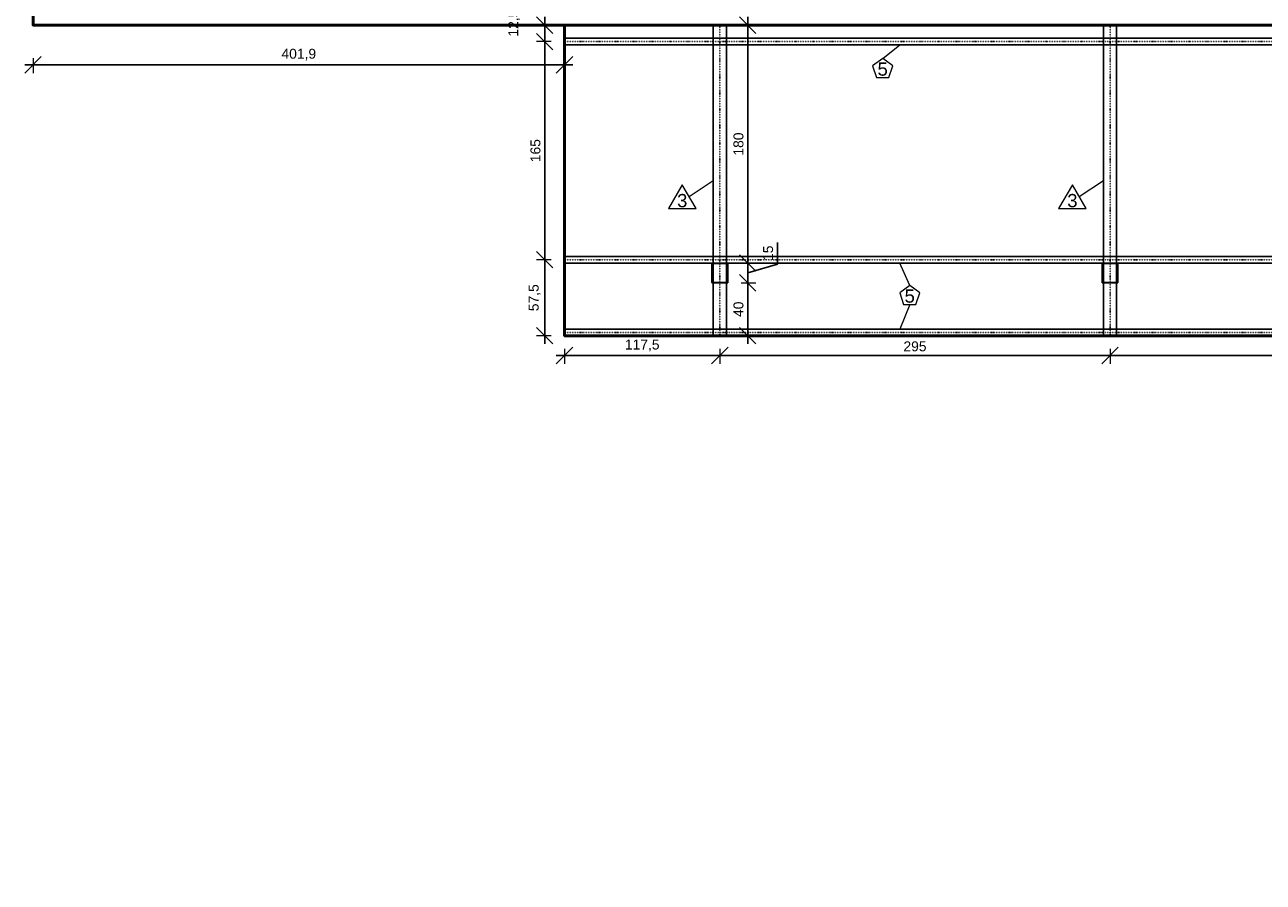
# Model space of a CAD drawing. Header units: millimetres. Extents: x 10906 to 25863, y 1966 to 4861.
# Tile 146 of 163: x 15415 to 16352, y 3243 to 3892. Entities that reach past the tile are written whole.
import ezdxf
from ezdxf.enums import TextEntityAlignment as Align

# ---------------------------------------------------------------- set-up
doc = ezdxf.new("R2010")
doc.units = ezdxf.units.MM
doc.linetypes.add('DOT2', pattern=[3.175, 0, -3.175])
doc.layers.add('AUX', color=7, linetype='Continuous', lineweight=50)
doc.layers.add('COTAS', color=4, linetype='Continuous', lineweight=20)
for name, color, linetype in [('PILARES', 3, 'Continuous'), ('TERÇA', 5, 'Continuous'), ('TERÇA EIXO', 5, 'DOT2'), ('TEXTO', 7, 'Continuous'), ('TRELIÇA', 1, 'Continuous'), ('TRELIÇA EIXO', 89, 'DOT2')]:
    doc.layers.add(name, color=color, linetype=linetype)
doc.styles.add('2', font='arial.ttf', dxfattribs={"height": 2})
doc.styles.add('Annotative', font='arial.ttf')
doc.dimstyles.new('MURILO', dxfattribs={"dimscale": 0, "dimtxt": 1.5, "dimasz": 2.5, "dimexe": 1.25, "dimexo": 0, "dimtad": 1, "dimtxsty": 'Annotative', "dimblk": 'OBLIQUE', "dimcen": 2.5, "dimdle": 1.25, "dimclrd": 256, "dimclre": 256, "dimclrt": 7, "dimadec": 0, "dimazin": 0, "dimtfac": 1, "dimtmove": 0, "dimatfit": 3, "dimldrblk": 'OBLIQUE', "dimfxl": 1, "dimfxlon": 1, "dimtfillclr": 5, "dimlwe": -1, "dimarcsym": 0})

# ---------------------------------------------------------------- blocks, each defined once
blk = doc.blocks.new('_Oblique')
at = {"color": 0, "linetype": 'ByBlock', "lineweight": -2}
blk.add_line((-0.5, -0.5), (0.5, 0.5), dxfattribs=at)
blk = doc.blocks.new('*D960')
at = {"layer": 'COTAS', "transparency": 16777216}
for p, q in [((15823.31, 3646.31), (15823.31, 3635.06)), ((15940.81, 3646.31), (15940.81, 3635.06))]:
    blk.add_line(p, q, dxfattribs=at)
at = {"layer": 'COTAS', "lineweight": -2, "transparency": 16777216}
blk.add_line((15817.06, 3641.31), (15947.06, 3641.31), dxfattribs=at)
at = {"layer": 'Defpoints', "color": 0, "transparency": 16777216}
for p in [(15823.31, 3656.31), (15940.81, 3656.31), (15940.81, 3641.31)]:
    blk.add_point(p, dxfattribs=at)
at = {"layer": 'COTAS', "lineweight": -2, "transparency": 16777216, "xscale": 12.5, "yscale": 12.5, "zscale": 12.5, "rotation": 180}
blk.add_blockref('_Oblique', (15823.31, 3641.31), dxfattribs=at)
at = {"layer": 'COTAS', "lineweight": -2, "transparency": 16777216, "xscale": 12.5, "yscale": 12.5, "zscale": 12.5}
blk.add_blockref('_Oblique', (15940.81, 3641.31), dxfattribs=at)
at = {"layer": 'COTAS', "color": 7, "transparency": 16777216, "insert": (15882.06, 3648.94), "char_height": 7.5, "attachment_point": 5, "style": 'Annotative'}
blk.add_mtext('117,5', dxfattribs=at)
blk = doc.blocks.new('*D961')
at = {"layer": 'COTAS', "transparency": 16777216}
for p, q in [((15940.81, 3646.31), (15940.81, 3635.06)), ((16235.81, 3646.31), (16235.81, 3635.06))]:
    blk.add_line(p, q, dxfattribs=at)
at = {"layer": 'COTAS', "lineweight": -2, "transparency": 16777216}
blk.add_line((15934.56, 3641.31), (16242.06, 3641.31), dxfattribs=at)
at = {"layer": 'Defpoints', "color": 0, "transparency": 16777216}
for p in [(15940.81, 3656.31), (16235.81, 3656.31), (16235.81, 3641.31)]:
    blk.add_point(p, dxfattribs=at)
at = {"layer": 'COTAS', "lineweight": -2, "transparency": 16777216, "xscale": 12.5, "yscale": 12.5, "zscale": 12.5, "rotation": 180}
blk.add_blockref('_Oblique', (15940.81, 3641.31), dxfattribs=at)
at = {"layer": 'COTAS', "lineweight": -2, "transparency": 16777216, "xscale": 12.5, "yscale": 12.5, "zscale": 12.5}
blk.add_blockref('_Oblique', (16235.81, 3641.31), dxfattribs=at)
at = {"layer": 'COTAS', "color": 7, "transparency": 16777216, "insert": (16088.31, 3648.26), "char_height": 7.5, "attachment_point": 5, "style": 'Annotative'}
blk.add_mtext('295', dxfattribs=at)
blk = doc.blocks.new('*D962')
at = {"layer": 'COTAS', "transparency": 16777216}
for p, q in [((16235.81, 3646.31), (16235.81, 3635.06)), ((16530.81, 3646.31), (16530.81, 3635.06))]:
    blk.add_line(p, q, dxfattribs=at)
at = {"layer": 'COTAS', "lineweight": -2, "transparency": 16777216}
blk.add_line((16229.56, 3641.31), (16537.06, 3641.31), dxfattribs=at)
at = {"layer": 'Defpoints', "color": 0, "transparency": 16777216}
for p in [(16235.81, 3656.31), (16530.81, 3656.31), (16530.81, 3641.31)]:
    blk.add_point(p, dxfattribs=at)
at = {"layer": 'COTAS', "lineweight": -2, "transparency": 16777216, "xscale": 12.5, "yscale": 12.5, "zscale": 12.5, "rotation": 180}
blk.add_blockref('_Oblique', (16235.81, 3641.31), dxfattribs=at)
at = {"layer": 'COTAS', "lineweight": -2, "transparency": 16777216, "xscale": 12.5, "yscale": 12.5, "zscale": 12.5}
blk.add_blockref('_Oblique', (16530.81, 3641.31), dxfattribs=at)
at = {"layer": 'COTAS', "color": 7, "transparency": 16777216, "insert": (16383.31, 3648.26), "char_height": 7.5, "attachment_point": 5, "style": 'Annotative'}
blk.add_mtext('295', dxfattribs=at)
blk = doc.blocks.new('*D973')
at = {"layer": 'COTAS', "lineweight": -2, "transparency": 16777216}
blk.add_line((15808.31, 3650.06), (15808.31, 3720.06), dxfattribs=at)
at = {"layer": 'COTAS', "transparency": 16777216}
for p, q in [((15813.31, 3713.81), (15802.06, 3713.81)), ((15813.31, 3656.31), (15802.06, 3656.31))]:
    blk.add_line(p, q, dxfattribs=at)
at = {"layer": 'Defpoints', "color": 0, "transparency": 16777216}
for p in [(15808.31, 3713.81), (15823.31, 3713.81), (15823.31, 3656.31)]:
    blk.add_point(p, dxfattribs=at)
at = {"layer": 'COTAS', "lineweight": -2, "transparency": 16777216, "xscale": 12.5, "yscale": 12.5, "zscale": 12.5}
for p, rotation in [((15808.31, 3713.81), 90), ((15808.31, 3656.31), 270)]:
    blk.add_blockref('_Oblique', p, dxfattribs=dict(at, rotation=rotation))
at = {"layer": 'COTAS', "color": 7, "transparency": 16777216, "insert": (15800.69, 3685.06), "char_height": 7.5, "attachment_point": 5, "rotation": 90, "style": 'Annotative'}
blk.add_mtext('57,5', dxfattribs=at)
blk = doc.blocks.new('*D974')
at = {"layer": 'COTAS', "transparency": 16777216}
for p, q in [((15813.31, 3878.81), (15802.06, 3878.81)), ((15813.31, 3713.81), (15802.06, 3713.81))]:
    blk.add_line(p, q, dxfattribs=at)
at = {"layer": 'COTAS', "lineweight": -2, "transparency": 16777216}
blk.add_line((15808.31, 3707.56), (15808.31, 3885.06), dxfattribs=at)
at = {"layer": 'Defpoints', "color": 0, "transparency": 16777216}
for p in [(15808.31, 3878.81), (15823.31, 3878.81), (15823.31, 3713.81)]:
    blk.add_point(p, dxfattribs=at)
at = {"layer": 'COTAS', "lineweight": -2, "transparency": 16777216, "xscale": 12.5, "yscale": 12.5, "zscale": 12.5}
for p, rotation in [((15808.31, 3878.81), 90), ((15808.31, 3713.81), 270)]:
    blk.add_blockref('_Oblique', p, dxfattribs=dict(at, rotation=rotation))
at = {"layer": 'COTAS', "color": 7, "transparency": 16777216, "insert": (15801.36, 3796.31), "char_height": 7.5, "attachment_point": 5, "rotation": 90, "style": 'Annotative'}
blk.add_mtext('165', dxfattribs=at)
blk = doc.blocks.new('*D975')
at = {"layer": 'COTAS', "lineweight": -2, "transparency": 16777216}
blk.add_line((15808.31, 3872.56), (15808.31, 3897.56), dxfattribs=at)
at = {"layer": 'COTAS', "transparency": 16777216}
for p, q in [((15813.31, 3891.31), (15802.06, 3891.31)), ((15813.31, 3878.81), (15802.06, 3878.81))]:
    blk.add_line(p, q, dxfattribs=at)
at = {"layer": 'Defpoints', "color": 0, "transparency": 16777216}
for p in [(15808.31, 3891.31), (15823.31, 3891.31), (15823.31, 3878.81)]:
    blk.add_point(p, dxfattribs=at)
at = {"layer": 'COTAS', "lineweight": -2, "transparency": 16777216, "xscale": 12.5, "yscale": 12.5, "zscale": 12.5}
for p, rotation in [((15808.31, 3891.31), 90), ((15808.31, 3878.81), 270)]:
    blk.add_blockref('_Oblique', p, dxfattribs=dict(at, rotation=rotation))
at = {"layer": 'COTAS', "color": 7, "transparency": 16777216, "insert": (15785.23, 3892.82), "char_height": 7.5, "attachment_point": 5, "rotation": 90, "style": 'Annotative'}
blk.add_mtext('12,5', dxfattribs=at)
blk = doc.blocks.new('*D976')
at = {"layer": 'COTAS', "lineweight": -2, "transparency": 16777216}
blk.add_line((15961.81, 3650.06), (15961.81, 3702.56), dxfattribs=at)
at = {"layer": 'COTAS', "transparency": 16777216}
for p, q in [((15956.81, 3696.31), (15968.06, 3696.31)), ((15956.81, 3656.31), (15968.06, 3656.31))]:
    blk.add_line(p, q, dxfattribs=at)
at = {"layer": 'Defpoints', "color": 0, "transparency": 16777216}
for p in [(15946.81, 3696.31), (15961.81, 3696.31), (15945.81, 3656.31)]:
    blk.add_point(p, dxfattribs=at)
at = {"layer": 'COTAS', "lineweight": -2, "transparency": 16777216, "xscale": 12.5, "yscale": 12.5, "zscale": 12.5}
for p, rotation in [((15961.81, 3696.31), 90), ((15961.81, 3656.31), 270)]:
    blk.add_blockref('_Oblique', p, dxfattribs=dict(at, rotation=rotation))
at = {"layer": 'COTAS', "color": 7, "transparency": 16777216, "insert": (15954.86, 3676.31), "char_height": 7.5, "attachment_point": 5, "rotation": 90, "style": 'Annotative'}
blk.add_mtext('40', dxfattribs=at)
blk = doc.blocks.new('*D977')
at = {"layer": 'COTAS', "lineweight": -2, "transparency": 16777216}
for p, q in [((15984.24, 3710.54), (15984.24, 3726.88)), ((15961.81, 3690.06), (15961.81, 3717.56)), ((15961.81, 3703.81), (15984.24, 3710.54))]:
    blk.add_line(p, q, dxfattribs=at)
at = {"layer": 'COTAS', "transparency": 16777216}
for p, q in [((15956.81, 3711.31), (15968.06, 3711.31)), ((15956.81, 3696.31), (15968.06, 3696.31))]:
    blk.add_line(p, q, dxfattribs=at)
at = {"layer": 'Defpoints', "color": 0, "transparency": 16777216}
for p in [(15946.81, 3711.31), (15961.81, 3711.31), (15946.81, 3696.31)]:
    blk.add_point(p, dxfattribs=at)
at = {"layer": 'COTAS', "lineweight": -2, "transparency": 16777216, "xscale": 12.5, "yscale": 12.5, "zscale": 12.5}
for p, rotation in [((15961.81, 3711.31), 90), ((15961.81, 3696.31), 270)]:
    blk.add_blockref('_Oblique', p, dxfattribs=dict(at, rotation=rotation))
at = {"layer": 'COTAS', "color": 7, "transparency": 16777216, "insert": (15977.28, 3718.71), "char_height": 7.5, "attachment_point": 5, "rotation": 90, "style": 'Annotative'}
blk.add_mtext('15', dxfattribs=at)
blk = doc.blocks.new('*D978')
at = {"layer": 'COTAS', "lineweight": -2, "transparency": 16777216}
blk.add_line((15961.81, 3705.06), (15961.81, 3897.56), dxfattribs=at)
at = {"layer": 'COTAS', "transparency": 16777216}
for p, q in [((15956.81, 3891.31), (15968.06, 3891.31)), ((15956.81, 3711.31), (15968.06, 3711.31))]:
    blk.add_line(p, q, dxfattribs=at)
at = {"layer": 'Defpoints', "color": 0, "transparency": 16777216}
for p in [(15945.81, 3891.31), (15961.81, 3891.31), (15946.81, 3711.31)]:
    blk.add_point(p, dxfattribs=at)
at = {"layer": 'COTAS', "lineweight": -2, "transparency": 16777216, "xscale": 12.5, "yscale": 12.5, "zscale": 12.5}
for p, rotation in [((15961.81, 3891.31), 90), ((15961.81, 3711.31), 270)]:
    blk.add_blockref('_Oblique', p, dxfattribs=dict(at, rotation=rotation))
at = {"layer": 'COTAS', "color": 7, "transparency": 16777216, "insert": (15954.86, 3801.31), "char_height": 7.5, "attachment_point": 5, "rotation": 90, "style": 'Annotative'}
blk.add_mtext('180', dxfattribs=at)
blk = doc.blocks.new('*D1000')
at = {"layer": 'COTAS', "lineweight": -2, "transparency": 16777216}
blk.add_line((15829.56, 3861.31), (15415.16, 3861.31), dxfattribs=at)
at = {"layer": 'COTAS', "transparency": 16777216}
for p, q in [((15421.41, 3866.31), (15421.41, 3855.06)), ((15823.31, 3856.31), (15823.31, 3867.56))]:
    blk.add_line(p, q, dxfattribs=at)
at = {"layer": 'Defpoints', "color": 0, "transparency": 16777216}
for p in [(15421.41, 3891.31), (15421.41, 3861.31), (15823.31, 3656.31)]:
    blk.add_point(p, dxfattribs=at)
at = {"layer": 'COTAS', "lineweight": -2, "transparency": 16777216, "xscale": 12.5, "yscale": 12.5, "zscale": 12.5, "rotation": 180}
blk.add_blockref('_Oblique', (15421.41, 3861.31), dxfattribs=at)
at = {"layer": 'COTAS', "lineweight": -2, "transparency": 16777216, "xscale": 12.5, "yscale": 12.5, "zscale": 12.5}
blk.add_blockref('_Oblique', (15823.31, 3861.31), dxfattribs=at)
at = {"layer": 'COTAS', "color": 7, "transparency": 16777216, "insert": (15622.36, 3868.94), "char_height": 7.5, "attachment_point": 5, "style": 'Annotative'}
blk.add_mtext('401,9', dxfattribs=at)

msp = doc.modelspace()

# ---------------------------------------------------------------- linework, layer by layer
at = {"layer": 'AUX'}
for points in [[(19516.40858, 4661.30755), (19531.40858, 4661.30755), (19531.40858, 3891.30755), (15421.40858, 3891.30755), (15421.40858, 4661.30755), (15436.40858, 4661.30755)], [(15823.31112, 3891.30755), (15823.31112, 3656.30755), (16818.31112, 3656.30755), (16818.31112, 3176.30754), (15988.31112, 3176.30754), (15988.31112, 2941.30755)]]:
    msp.add_lwpolyline(points, dxfattribs=at)
at = {"layer": 'COTAS'}
for p, q in [((16063.88299, 3866.02572), (16076.74581, 3876.30755)), ((15917.52781, 3761.53539), (15935.81112, 3773.80755)), ((16212.52781, 3761.53539), (16230.81113, 3773.80755)), ((16084.34309, 3694.30755), (16076.74581, 3711.30755)), ((16084.34309, 3679.83541), (16076.74581, 3661.30755))]:
    msp.add_line(p, q, dxfattribs=at)
for points in [[(16063.88299, 3866.02572), (16056.27454, 3860.49785), (16059.18071, 3851.55358), (16068.58527, 3851.55358), (16071.49144, 3860.49785)], [(15912.33165, 3770.53539), (15901.93935, 3752.53539), (15922.72396, 3752.53539)], [(16207.33166, 3770.53539), (16196.93936, 3752.53539), (16217.72397, 3752.53539)], [(16084.34309, 3694.30755), (16076.73464, 3688.77969), (16079.64081, 3679.83541), (16089.04537, 3679.83541), (16091.95154, 3688.77969)]]:
    msp.add_lwpolyline(points, close=True, dxfattribs=at)
at = {"layer": 'PILARES'}
for points in [[(15946.51112, 3711.30755), (15946.55805, 3711.30386), (15946.60383, 3711.29287), (15946.64732, 3711.27485), (15946.68746, 3711.25026), (15946.72325, 3711.21968), (15946.75383, 3711.18389), (15946.77842, 3711.14375), (15946.79644, 3711.10026), (15946.80743, 3711.05448), (15946.81112, 3711.00755), (15946.81112, 3696.60755), (15946.80743, 3696.56062), (15946.79644, 3696.51485), (15946.77842, 3696.47135), (15946.75383, 3696.43121), (15946.72325, 3696.39542), (15946.68746, 3696.36485), (15946.64732, 3696.34025), (15946.60383, 3696.32223), (15946.55805, 3696.31124), (15946.51112, 3696.30755), (15935.11112, 3696.30755), (15935.06419, 3696.31124), (15935.01842, 3696.32223), (15934.97492, 3696.34025), (15934.93479, 3696.36485), (15934.89899, 3696.39542), (15934.86842, 3696.43121), (15934.84382, 3696.47135), (15934.8258, 3696.51485), (15934.81482, 3696.56062), (15934.81112, 3696.60755), (15934.81112, 3711.00755), (15934.81482, 3711.05448), (15934.8258, 3711.10026), (15934.84382, 3711.14375), (15934.86842, 3711.18389), (15934.89899, 3711.21968), (15934.93479, 3711.25026), (15934.97492, 3711.27485), (15935.01842, 3711.29287), (15935.06419, 3711.30386), (15935.11112, 3711.30755), (15946.51112, 3711.30755)], [(15946.21112, 3711.00755), (15946.25805, 3711.00386), (15946.30383, 3710.99287), (15946.34732, 3710.97485), (15946.38746, 3710.95026), (15946.42325, 3710.91968), (15946.45383, 3710.88389), (15946.47842, 3710.84375), (15946.49644, 3710.80026), (15946.50743, 3710.75448), (15946.51112, 3710.70755), (15946.51112, 3696.90755), (15946.50743, 3696.86062), (15946.49644, 3696.81485), (15946.47842, 3696.77135), (15946.45383, 3696.73121), (15946.42325, 3696.69542), (15946.38746, 3696.66485), (15946.34732, 3696.64025), (15946.30383, 3696.62223), (15946.25805, 3696.61124), (15946.21112, 3696.60755), (15935.41112, 3696.60755), (15935.36419, 3696.61124), (15935.31842, 3696.62223), (15935.27492, 3696.64025), (15935.23479, 3696.66485), (15935.19899, 3696.69542), (15935.16842, 3696.73121), (15935.14382, 3696.77135), (15935.1258, 3696.81485), (15935.11482, 3696.86062), (15935.11112, 3696.90755), (15935.11112, 3710.70755), (15935.11482, 3710.75448), (15935.1258, 3710.80026), (15935.14382, 3710.84375), (15935.16842, 3710.88389), (15935.19899, 3710.91968), (15935.23479, 3710.95026), (15935.27492, 3710.97485), (15935.31842, 3710.99287), (15935.36419, 3711.00386), (15935.41112, 3711.00755), (15946.21112, 3711.00755)], [(16241.51112, 3711.30755), (16241.55805, 3711.30386), (16241.60383, 3711.29287), (16241.64732, 3711.27485), (16241.68746, 3711.25026), (16241.72325, 3711.21968), (16241.75383, 3711.18389), (16241.77842, 3711.14375), (16241.79644, 3711.10026), (16241.80743, 3711.05448), (16241.81112, 3711.00755), (16241.81112, 3696.60755), (16241.80743, 3696.56062), (16241.79644, 3696.51485), (16241.77842, 3696.47135), (16241.75383, 3696.43121), (16241.72325, 3696.39542), (16241.68746, 3696.36485), (16241.64732, 3696.34025), (16241.60383, 3696.32223), (16241.55805, 3696.31124), (16241.51112, 3696.30755), (16230.11112, 3696.30755), (16230.06419, 3696.31124), (16230.01842, 3696.32223), (16229.97492, 3696.34025), (16229.93479, 3696.36485), (16229.89899, 3696.39542), (16229.86842, 3696.43121), (16229.84382, 3696.47135), (16229.8258, 3696.51485), (16229.81482, 3696.56062), (16229.81112, 3696.60755), (16229.81112, 3711.00755), (16229.81482, 3711.05448), (16229.8258, 3711.10026), (16229.84382, 3711.14375), (16229.86842, 3711.18389), (16229.89899, 3711.21968), (16229.93479, 3711.25026), (16229.97492, 3711.27485), (16230.01842, 3711.29287), (16230.06419, 3711.30386), (16230.11112, 3711.30755), (16241.51112, 3711.30755)], [(16241.21112, 3711.00755), (16241.25805, 3711.00386), (16241.30383, 3710.99287), (16241.34732, 3710.97485), (16241.38746, 3710.95026), (16241.42325, 3710.91968), (16241.45383, 3710.88389), (16241.47842, 3710.84375), (16241.49644, 3710.80026), (16241.50743, 3710.75448), (16241.51112, 3710.70755), (16241.51112, 3696.90755), (16241.50743, 3696.86062), (16241.49644, 3696.81485), (16241.47842, 3696.77135), (16241.45383, 3696.73121), (16241.42325, 3696.69542), (16241.38746, 3696.66485), (16241.34732, 3696.64025), (16241.30383, 3696.62223), (16241.25805, 3696.61124), (16241.21112, 3696.60755), (16230.41112, 3696.60755), (16230.36419, 3696.61124), (16230.31842, 3696.62223), (16230.27492, 3696.64025), (16230.23479, 3696.66485), (16230.19899, 3696.69542), (16230.16842, 3696.73121), (16230.14382, 3696.77135), (16230.1258, 3696.81485), (16230.11482, 3696.86062), (16230.11112, 3696.90755), (16230.11112, 3710.70755), (16230.11482, 3710.75448), (16230.1258, 3710.80026), (16230.14382, 3710.84375), (16230.16842, 3710.88389), (16230.19899, 3710.91968), (16230.23479, 3710.95026), (16230.27492, 3710.97485), (16230.31842, 3710.99287), (16230.36419, 3711.00386), (16230.41112, 3711.00755), (16241.21112, 3711.00755)]]:
    msp.add_lwpolyline(points, close=True, dxfattribs=at)
at = {"layer": 'PILARES', "linetype": 'DOT2', "ltscale": 0.05}
for points in [[(15934.81112, 3696.30755), (15940.81112, 3696.30755), (15946.81112, 3696.30755), (15946.81112, 3703.80755), (15946.81112, 3711.30755), (15940.81112, 3711.30755), (15934.81112, 3711.30755), (15934.81112, 3703.80755), (15934.81112, 3696.30755)], [(15934.81112, 3696.30755), (15940.81112, 3696.30755), (15946.81112, 3696.30755), (15946.81112, 3703.80755), (15946.81112, 3711.30755), (15940.81112, 3711.30755), (15934.81112, 3711.30755), (15934.81112, 3703.80755), (15934.81112, 3696.30755)], [(16229.81112, 3696.30755), (16235.81112, 3696.30755), (16241.81112, 3696.30755), (16241.81112, 3703.80755), (16241.81112, 3711.30755), (16235.81112, 3711.30755), (16229.81112, 3711.30755), (16229.81112, 3703.80755), (16229.81112, 3696.30755)], [(16229.81112, 3696.30755), (16235.81112, 3696.30755), (16241.81112, 3696.30755), (16241.81112, 3703.80755), (16241.81112, 3711.30755), (16235.81112, 3711.30755), (16229.81112, 3711.30755), (16229.81112, 3703.80755), (16229.81112, 3696.30755)]]:
    msp.add_lwpolyline(points, close=True, dxfattribs=at)
at = {"layer": 'TERÇA'}
for p, q in [((15823.31112, 3881.30755), (19191.31112, 3881.30755)), ((15823.31112, 3881.30755), (15823.31112, 3876.30755)), ((15823.31112, 3876.30755), (19191.31112, 3876.30755)), ((15823.31112, 3716.30755), (19191.31112, 3716.30755)), ((15823.31112, 3716.30755), (15823.31112, 3711.30755)), ((15823.31112, 3711.30755), (19191.31112, 3711.30755)), ((15823.31112, 3661.30755), (16818.31112, 3661.30755)), ((15823.31112, 3661.30755), (15823.31112, 3656.30755)), ((15823.31112, 3656.30755), (16818.31112, 3656.30755))]:
    msp.add_line(p, q, dxfattribs=at)
at = {"layer": 'TERÇA EIXO', "ltscale": 0.1}
for p, q in [((15823.31112, 3878.80755), (19191.31112, 3878.80755)), ((15823.31112, 3713.80755), (19191.31112, 3713.80755)), ((15823.31112, 3658.80755), (16818.31112, 3658.80755))]:
    msp.add_line(p, q, dxfattribs=at)
at = {"layer": 'TRELIÇA'}
for p, q in [((15935.81112, 3656.30755), (15935.81112, 3891.30755)), ((15945.81112, 3656.30755), (15945.81112, 3891.30755)), ((16230.81113, 3656.30755), (16230.81113, 3891.30755)), ((16240.81113, 3656.30755), (16240.81113, 3891.30755))]:
    msp.add_line(p, q, dxfattribs=at)
at = {"layer": 'TRELIÇA EIXO', "ltscale": 0.1}
for p, q in [((15940.81112, 3656.30755), (15940.81112, 3891.30755)), ((16235.81113, 3656.30755), (16235.81113, 3891.30755))]:
    msp.add_line(p, q, dxfattribs=at)

# ---------------------------------------------------------------- texts
at = {"layer": 'TEXTO', "style": '2'}
for s, p in [('5', (16063.88299, 3858.02572)), ('3', (15912.33165, 3758.53539)), ('3', (16207.33166, 3758.53539)), ('5', (16084.34309, 3686.30755))]:
    msp.add_text(s, height=10, dxfattribs=at).set_placement(p, align=Align.MIDDLE_CENTER)

# ---------------------------------------------------------------- dimensions: what is measured, and where the dimension line sits
at = {"layer": 'COTAS'}
for base, p1, p2, picture, middle in [((15808.31112, 3891.30755), (15823.31112, 3878.80755), (15823.31112, 3891.30755), '*D975', (15785.2343, 3892.81595)), ((15961.81112, 3891.30755), (15946.81112, 3711.30755), (15945.81112, 3891.30755), '*D978', (15954.85682, 3801.30755)), ((15808.31112, 3878.80755), (15823.31112, 3713.80755), (15823.31112, 3878.80755), '*D974', (15801.35682, 3796.30755)), ((15808.31112, 3713.80755), (15823.31112, 3656.30755), (15823.31112, 3713.80755), '*D973', (15800.69431, 3685.05755)), ((15961.81112, 3711.30755), (15946.81112, 3696.30755), (15946.81112, 3711.30755), '*D977', (15977.28222, 3713.66017)), ((15961.81112, 3696.30755), (15945.81112, 3656.30755), (15946.81112, 3696.30755), '*D976', (15954.85682, 3676.30755))]:
    dim = msp.add_linear_dim(base=base, p1=p1, p2=p2, angle=90, dimstyle='MURILO', dxfattribs=at)
    dim.commit()
    dim.dimension.update_dxf_attribs({"geometry": picture, "text_midpoint": middle})
for base, p1, p2, picture, middle in [((15421.40858, 3861.30755), (15823.31112, 3656.30755), (15421.40858, 3891.30755), '*D1000', (15622.35985, 3868.93971)), ((15940.81112, 3641.30755), (15823.31112, 3656.30755), (15940.81112, 3656.30755), '*D960', (15882.06112, 3648.93971)), ((16235.81113, 3641.30755), (15940.81112, 3656.30755), (16235.81113, 3656.30755), '*D961', (16088.31113, 3648.26185)), ((16530.81113, 3641.30755), (16235.81113, 3656.30755), (16530.81113, 3656.30755), '*D962', (16383.31113, 3648.26185))]:
    dim = msp.add_linear_dim(base=base, p1=p1, p2=p2, dimstyle='MURILO', dxfattribs=at)
    dim.commit()
    dim.dimension.update_dxf_attribs({"geometry": picture, "text_midpoint": middle})

doc.saveas('drawing.dxf')
